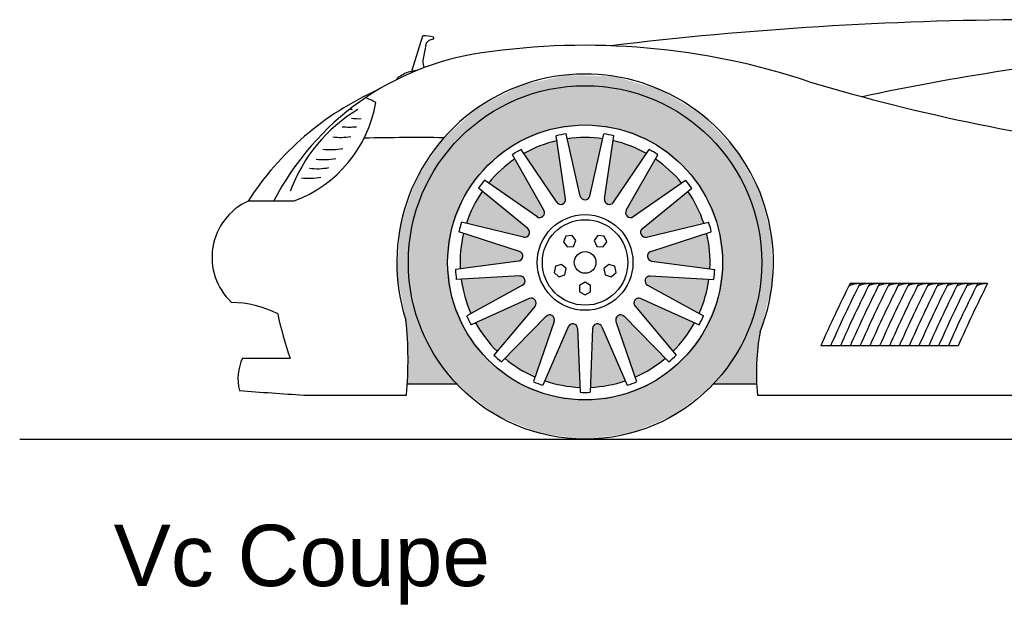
# Model space of a CAD drawing. Header units: millimetres. Extents: x 0 to 5.12, y 0.01 to 1.52.
# Tile 1 of 7: x 0 to 2.01, y 0.01 to 1.2. Entities that reach past the tile are written whole.
import ezdxf

# ---------------------------------------------------------------- set-up
doc = ezdxf.new("R2010")
doc.units = ezdxf.units.MM
doc.layers.add('HATCH', color=7, linetype='Continuous')
doc.styles.add('arial', font='ARIAL.TTF')

# ---------------------------------------------------------------- blocks, each defined once
blk = doc.blocks.new('*U57')
at = {"layer": 'HATCH', "color": 251, "linetype": 'Continuous'}
for points in [[(1.1985, 0.4556), (1.1669, 0.5712), (1.1623, 0.4514)], [(1.1669, 0.5712), (1.1985, 0.4556), (1.171, 0.5789)], [(1.171, 0.5789), (1.2337, 0.4648), (1.1795, 0.5805)], [(1.2337, 0.4648), (1.171, 0.5789), (1.1985, 0.4556)], [(1.1861, 0.5748), (1.1795, 0.5805), (1.2337, 0.4648)]]:
    blk.add_solid(points, dxfattribs=at)
blk = doc.blocks.new('*U58')
at = {"layer": 'HATCH', "color": 251, "linetype": 'Continuous'}
for points in [[(1.2145, 0.5858), (1.2857, 0.4894), (1.2156, 0.5944)], [(1.2857, 0.4894), (1.2145, 0.5858), (1.2535, 0.4725)], [(1.2156, 0.5944), (1.3152, 0.5107), (1.2229, 0.599)], [(1.3152, 0.5107), (1.2156, 0.5944), (1.2857, 0.4894)], [(1.2311, 0.5961), (1.2229, 0.599), (1.3152, 0.5107)]]:
    blk.add_solid(points, dxfattribs=at)
blk = doc.blocks.new('*U59')
at = {"layer": 'HATCH', "color": 251, "linetype": 'Continuous'}
for points in [[(1.2515, 0.625), (1.3747, 0.5829), (1.2567, 0.6319)], [(1.3747, 0.5829), (1.2515, 0.625), (1.3549, 0.5524)], [(1.2537, 0.6166), (1.3549, 0.5524), (1.2515, 0.625)], [(1.2654, 0.6322), (1.2567, 0.6319), (1.3747, 0.5829)], [(1.3549, 0.5524), (1.2537, 0.6166), (1.3309, 0.525)]]:
    blk.add_solid(points, dxfattribs=at)
blk = doc.blocks.new('*U60')
at = {"layer": 'HATCH', "color": 251, "linetype": 'Continuous'}
for points in [[(1.2739, 0.6665), (1.404, 0.6718), (1.2763, 0.6749)], [(1.404, 0.6718), (1.2739, 0.6665), (1.3966, 0.6361)], [(1.279, 0.6595), (1.3966, 0.6361), (1.2739, 0.6665)], [(1.2843, 0.6782), (1.2763, 0.6749), (1.404, 0.6718)], [(1.3966, 0.6361), (1.279, 0.6595), (1.3841, 0.6019)]]:
    blk.add_solid(points, dxfattribs=at)
blk = doc.blocks.new('*U61')
at = {"layer": 'HATCH', "color": 251, "linetype": 'Continuous'}
for points in [[(1.2853, 0.728), (1.2791, 0.722), (1.3993, 0.7652)], [(1.2799, 0.7133), (1.3993, 0.7652), (1.2791, 0.722)], [(1.3993, 0.7652), (1.2799, 0.7133), (1.4052, 0.7293)], [(1.2871, 0.7086), (1.4052, 0.7293), (1.2799, 0.7133)], [(1.4052, 0.7293), (1.2871, 0.7086), (1.406, 0.6929)]]:
    blk.add_solid(points, dxfattribs=at)
blk = doc.blocks.new('*U62')
at = {"layer": 'HATCH', "color": 251, "linetype": 'Continuous'}
for points in [[(1.2683, 0.7748), (1.2646, 0.7669), (1.3611, 0.8507)], [(1.2685, 0.7591), (1.3611, 0.8507), (1.2646, 0.7669)], [(1.3611, 0.8507), (1.2685, 0.7591), (1.3796, 0.8193)], [(1.277, 0.7573), (1.3796, 0.8193), (1.2685, 0.7591)], [(1.3796, 0.8193), (1.277, 0.7573), (1.3935, 0.7856)]]:
    blk.add_solid(points, dxfattribs=at)
blk = doc.blocks.new('*U63')
at = {"layer": 'HATCH', "color": 251, "linetype": 'Continuous'}
for points in [[(1.2355, 0.8123), (1.2349, 0.8036), (1.2946, 0.9165)], [(1.2414, 0.7977), (1.2946, 0.9165), (1.2349, 0.8036)], [(1.2946, 0.9165), (1.2414, 0.7977), (1.3232, 0.894)], [(1.2499, 0.7991), (1.3232, 0.894), (1.2414, 0.7977)], [(1.3232, 0.894), (1.2499, 0.7991), (1.3483, 0.8676)]]:
    blk.add_solid(points, dxfattribs=at)
blk = doc.blocks.new('*U64')
at = {"layer": 'HATCH', "color": 251, "linetype": 'Continuous'}
for points in [[(1.1914, 0.8354), (1.194, 0.8271), (1.2089, 0.9539)], [(1.2021, 0.8239), (1.2089, 0.9539), (1.194, 0.8271)], [(1.2089, 0.9539), (1.2021, 0.8239), (1.2437, 0.9432)], [(1.2096, 0.8283), (1.2437, 0.9432), (1.2021, 0.8239)], [(1.2437, 0.9432), (1.2096, 0.8283), (1.2766, 0.9277)]]:
    blk.add_solid(points, dxfattribs=at)
blk = doc.blocks.new('*U65')
at = {"layer": 'HATCH', "color": 251, "linetype": 'Continuous'}
for points in [[(1.1154, 0.9578), (1.156, 0.8342), (1.1517, 0.9604)], [(1.1419, 0.841), (1.1474, 0.8342), (1.1154, 0.9578)], [(1.156, 0.8342), (1.1154, 0.9578), (1.1474, 0.8342)], [(1.1614, 0.841), (1.1517, 0.9604), (1.156, 0.8342)], [(1.1517, 0.9604), (1.1614, 0.841), (1.188, 0.9578)]]:
    blk.add_solid(points, dxfattribs=at)
blk = doc.blocks.new('*U66')
at = {"layer": 'HATCH', "color": 251, "linetype": 'Continuous'}
for points in [[(1.0268, 0.9277), (1.1094, 0.8271), (1.0597, 0.9432)], [(1.0597, 0.9432), (1.112, 0.8354), (1.0945, 0.9539)], [(1.112, 0.8354), (1.0597, 0.9432), (1.1094, 0.8271)], [(1.0938, 0.8283), (1.1013, 0.8239), (1.0268, 0.9277)], [(1.1094, 0.8271), (1.0268, 0.9277), (1.1013, 0.8239)]]:
    blk.add_solid(points, dxfattribs=at)
blk = doc.blocks.new('*U67')
at = {"layer": 'HATCH', "color": 251, "linetype": 'Continuous'}
for points in [[(0.9802, 0.894), (1.0679, 0.8123), (1.0088, 0.9165)], [(0.9551, 0.8676), (1.0684, 0.8036), (0.9802, 0.894)], [(1.0679, 0.8123), (0.9802, 0.894), (1.0684, 0.8036)], [(1.0534, 0.7991), (1.062, 0.7977), (0.9551, 0.8676)], [(1.0684, 0.8036), (0.9551, 0.8676), (1.062, 0.7977)]]:
    blk.add_solid(points, dxfattribs=at)
blk = doc.blocks.new('*U68')
at = {"layer": 'HATCH', "color": 251, "linetype": 'Continuous'}
for points in [[(0.9238, 0.8193), (1.0351, 0.7748), (0.9423, 0.8507)], [(0.9099, 0.7856), (1.0387, 0.7669), (0.9238, 0.8193)], [(1.0351, 0.7748), (0.9238, 0.8193), (1.0387, 0.7669)], [(1.0264, 0.7573), (1.0349, 0.7591), (0.9099, 0.7856)], [(1.0387, 0.7669), (0.9099, 0.7856), (1.0349, 0.7591)]]:
    blk.add_solid(points, dxfattribs=at)
blk = doc.blocks.new('*U69')
at = {"layer": 'HATCH', "color": 251, "linetype": 'Continuous'}
for points in [[(0.8982, 0.7293), (1.018, 0.728), (0.9041, 0.7652)], [(0.8974, 0.6929), (1.0243, 0.722), (0.8982, 0.7293)], [(1.018, 0.728), (0.8982, 0.7293), (1.0243, 0.722)], [(1.0243, 0.722), (0.8974, 0.6929), (1.0235, 0.7133)], [(1.0162, 0.7086), (1.0235, 0.7133), (0.8974, 0.6929)]]:
    blk.add_solid(points, dxfattribs=at)
blk = doc.blocks.new('*U70')
at = {"layer": 'HATCH', "color": 251, "linetype": 'Continuous'}
for points in [[(0.9068, 0.6361), (1.0191, 0.6782), (0.8994, 0.6718)], [(1.0191, 0.6782), (0.9068, 0.6361), (1.0271, 0.6749)], [(0.9193, 0.6019), (1.0271, 0.6749), (0.9068, 0.6361)], [(1.0271, 0.6749), (0.9193, 0.6019), (1.0294, 0.6665)], [(1.0244, 0.6595), (1.0294, 0.6665), (0.9193, 0.6019)]]:
    blk.add_solid(points, dxfattribs=at)
blk = doc.blocks.new('*U71')
at = {"layer": 'HATCH', "color": 251, "linetype": 'Continuous'}
for points in [[(0.9485, 0.5524), (1.038, 0.6322), (0.9287, 0.5829)], [(1.038, 0.6322), (0.9485, 0.5524), (1.0467, 0.6319)], [(0.9725, 0.525), (1.0467, 0.6319), (0.9485, 0.5524)], [(1.0467, 0.6319), (0.9725, 0.525), (1.0519, 0.625)], [(1.0497, 0.6166), (1.0519, 0.625), (0.9725, 0.525)]]:
    blk.add_solid(points, dxfattribs=at)
blk = doc.blocks.new('*U72')
at = {"layer": 'HATCH', "color": 251, "linetype": 'Continuous'}
for points in [[(1.0177, 0.4894), (1.0723, 0.5961), (0.9882, 0.5107)], [(1.0499, 0.4725), (1.0804, 0.599), (1.0177, 0.4894)], [(1.0723, 0.5961), (1.0177, 0.4894), (1.0804, 0.599)], [(1.0804, 0.599), (1.0499, 0.4725), (1.0878, 0.5944)], [(1.0888, 0.5858), (1.0878, 0.5944), (1.0499, 0.4725)]]:
    blk.add_solid(points, dxfattribs=at)
blk = doc.blocks.new('*U73')
at = {"layer": 'HATCH', "color": 251, "linetype": 'Continuous'}
for points in [[(1.1049, 0.4556), (1.1173, 0.5748), (1.0697, 0.4648)], [(1.1411, 0.4514), (1.1238, 0.5805), (1.1049, 0.4556)], [(1.1173, 0.5748), (1.1049, 0.4556), (1.1238, 0.5805)], [(1.1238, 0.5805), (1.1411, 0.4514), (1.1324, 0.5789)], [(1.1364, 0.5712), (1.1324, 0.5789), (1.1411, 0.4514)]]:
    blk.add_solid(points, dxfattribs=at)
blk = doc.blocks.new('*U74')
at = {"layer": 'HATCH', "color": 251, "linetype": 'Continuous'}
for points in [[(1.1151, 1.0877), (1.0199, 1.0661), (1.2128, 1.0845)], [(1.2128, 1.0845), (1.0199, 1.0661), (1.1517, 1.0658)], [(1.2128, 1.0845), (1.1517, 1.0658), (1.3064, 1.0568)], [(1.0199, 1.0661), (0.9331, 1.0211), (1.0585, 1.0536)], [(1.0199, 1.0661), (1.0585, 1.0536), (1.1517, 1.0658)], [(1.1517, 1.0658), (1.2449, 1.0536), (1.3064, 1.0568)], [(1.0585, 1.0536), (0.9331, 1.0211), (0.9717, 1.0176)], [(1.3064, 1.0568), (1.2449, 1.0536), (1.3901, 1.0064)], [(1.2449, 1.0536), (1.3317, 1.0176), (1.3901, 1.0064)], [(0.9331, 1.0211), (0.8606, 0.9557), (0.9717, 1.0176)], [(0.9717, 1.0176), (0.8606, 0.9557), (0.8971, 0.9604)], [(1.3317, 1.0176), (1.4063, 0.9604), (1.3901, 1.0064)], [(1.3901, 1.0064), (1.4063, 0.9604), (1.4583, 0.9364)], [(0.8606, 0.9557), (0.8069, 0.874), (0.8399, 0.8858)], [(0.8971, 0.9604), (0.8606, 0.9557), (0.8399, 0.8858)], [(1.4063, 0.9604), (1.4635, 0.8858), (1.4583, 0.9364)], [(1.4583, 0.9364), (1.4635, 0.8858), (1.5066, 0.8515)], [(0.8399, 0.8858), (0.8069, 0.874), (0.804, 0.799)], [(1.4635, 0.8858), (1.4994, 0.799), (1.5066, 0.8515)], [(0.8069, 0.874), (0.7756, 0.7815), (0.804, 0.799)], [(1.5066, 0.8515), (1.4994, 0.799), (1.5318, 0.7571)], [(0.804, 0.799), (0.7756, 0.7815), (0.7917, 0.7058)], [(1.4994, 0.799), (1.5117, 0.7058), (1.5318, 0.7571)], [(0.7756, 0.7815), (0.7687, 0.6841), (0.7917, 0.7058)], [(1.5318, 0.7571), (1.5117, 0.7058), (1.5325, 0.6594)], [(0.7917, 0.7058), (0.7687, 0.6841), (0.8031, 0.616)], [(1.5117, 0.7058), (1.5003, 0.616), (1.5325, 0.6594)], [(0.7687, 0.6841), (0.7866, 0.588), (0.8031, 0.616)], [(1.5325, 0.6594), (1.5003, 0.616), (1.5084, 0.5648)], [(0.8031, 0.616), (0.7866, 0.588), (0.8365, 0.5318)], [(1.5003, 0.616), (1.4669, 0.5318), (1.5084, 0.5648)], [(0.7866, 0.588), (0.791, 0.5234), (0.8365, 0.5318)], [(1.5084, 0.5648), (1.4669, 0.5318), (1.5016, 0.5119)], [(0.791, 0.5234), (0.7895, 0.4587), (0.8899, 0.4587)], [(0.8365, 0.5318), (0.791, 0.5234), (0.8899, 0.4587)], [(1.4669, 0.5318), (1.4135, 0.4587), (1.5016, 0.5119)], [(1.5016, 0.5119), (1.4135, 0.4587), (1.501, 0.4587)]]:
    blk.add_solid(points, dxfattribs=at)
blk = doc.blocks.new('*U77')
at = {"layer": 'HATCH', "linetype": 'Continuous'}
for points in [[(1.1517, 1.0658), (1.0585, 1.0536), (1.2449, 1.0536)], [(1.2449, 1.0536), (0.9717, 1.0176), (1.3317, 1.0176)], [(1.0585, 1.0536), (0.9717, 1.0176), (1.2449, 1.0536)], [(0.9717, 1.0176), (0.8971, 0.9604), (1.1517, 0.9858)], [(0.9717, 1.0176), (1.1517, 0.9858), (1.3317, 1.0176)], [(1.3317, 1.0176), (1.1517, 0.9858), (1.4063, 0.9604)], [(1.1517, 0.9858), (0.8971, 0.9604), (1.0792, 0.9763)], [(1.1517, 0.9858), (1.2242, 0.9763), (1.4063, 0.9604)], [(1.0792, 0.9763), (0.8971, 0.9604), (1.0117, 0.9483)], [(1.2242, 0.9763), (1.2917, 0.9483), (1.4063, 0.9604)], [(0.8971, 0.9604), (0.8399, 0.8858), (1.0117, 0.9483)], [(1.0117, 0.9483), (0.8399, 0.8858), (0.9537, 0.9038)], [(1.4063, 0.9604), (1.2917, 0.9483), (1.4635, 0.8858)], [(1.2917, 0.9483), (1.3497, 0.9038), (1.4635, 0.8858)], [(0.9537, 0.9038), (0.8399, 0.8858), (0.9092, 0.8458)], [(1.3497, 0.9038), (1.3942, 0.8458), (1.4635, 0.8858)], [(0.8399, 0.8858), (0.804, 0.799), (0.9092, 0.8458)], [(1.4635, 0.8858), (1.3942, 0.8458), (1.4994, 0.799)], [(0.9092, 0.8458), (0.804, 0.799), (0.8812, 0.7783)], [(1.3942, 0.8458), (1.4222, 0.7783), (1.4994, 0.799)], [(0.804, 0.799), (0.7917, 0.7058), (0.8812, 0.7783)], [(1.4994, 0.799), (1.4222, 0.7783), (1.5117, 0.7058)], [(0.8812, 0.7783), (0.7917, 0.7058), (0.8717, 0.7058)], [(1.4222, 0.7783), (1.4317, 0.7058), (1.5117, 0.7058)], [(0.7917, 0.7058), (0.804, 0.6126), (0.8717, 0.7058)], [(0.8717, 0.7058), (0.804, 0.6126), (0.8812, 0.6334)], [(1.5117, 0.7058), (1.4222, 0.6334), (1.4994, 0.6126)], [(1.4317, 0.7058), (1.4222, 0.6334), (1.5117, 0.7058)], [(0.8812, 0.6334), (0.804, 0.6126), (0.9092, 0.5658)], [(1.4222, 0.6334), (1.3942, 0.5658), (1.4994, 0.6126)], [(0.804, 0.6126), (0.8399, 0.5258), (0.9092, 0.5658)], [(1.4994, 0.6126), (1.3942, 0.5658), (1.4635, 0.5258)], [(0.9092, 0.5658), (0.8399, 0.5258), (0.9537, 0.5078)], [(1.3942, 0.5658), (1.3497, 0.5078), (1.4635, 0.5258)], [(0.8399, 0.5258), (0.8971, 0.4513), (0.9537, 0.5078)], [(1.4635, 0.5258), (1.3497, 0.5078), (1.4063, 0.4513)], [(0.9537, 0.5078), (0.8971, 0.4513), (1.0117, 0.4633)], [(1.3497, 0.5078), (1.2917, 0.4633), (1.4063, 0.4513)], [(1.0117, 0.4633), (0.8971, 0.4513), (1.0792, 0.4354)], [(1.2917, 0.4633), (1.2242, 0.4354), (1.4063, 0.4513)], [(0.8971, 0.4513), (0.9717, 0.3941), (1.0792, 0.4354)], [(1.4063, 0.4513), (1.2242, 0.4354), (1.3317, 0.3941)], [(1.0792, 0.4354), (0.9717, 0.3941), (1.1517, 0.4258)], [(1.1517, 0.4258), (0.9717, 0.3941), (1.3317, 0.3941)], [(1.2242, 0.4354), (1.1517, 0.4258), (1.3317, 0.3941)], [(0.9717, 0.3941), (1.0585, 0.3581), (1.3317, 0.3941)], [(1.3317, 0.3941), (1.0585, 0.3581), (1.2449, 0.3581)], [(1.0585, 0.3581), (1.1517, 0.3458), (1.2449, 0.3581)]]:
    blk.add_solid(points, dxfattribs=at)

msp = doc.modelspace()

# ---------------------------------------------------------------- linework, layer by layer
for p, q in [((0.7989, 1.0951), (0.8212, 1.1676)), ((0.8279, 1.1526), (0.821, 1.1174)), ((1.112, 0.8354), (1.0931, 0.9638)), ((1.1419, 0.841), (1.1132, 0.9676)), ((1.1614, 0.841), (1.1902, 0.9676)), ((1.1914, 0.8354), (1.2103, 0.9638)), ((1.0679, 0.8123), (1.0038, 0.9252)), ((1.0938, 0.8283), (1.0212, 0.936)), ((1.2096, 0.8283), (1.2822, 0.936)), ((1.2355, 0.8123), (1.2996, 0.9252)), ((1.0534, 0.7991), (0.9469, 0.8733)), ((1.2499, 0.7991), (1.3565, 0.8733)), ((1.0351, 0.7748), (0.9345, 0.857)), ((1.2683, 0.7748), (1.3689, 0.857)), ((0.4655, 0.831), (0.5589, 0.831)), ((1.0264, 0.7573), (0.9002, 0.788)), ((1.277, 0.7573), (1.4032, 0.788)), ((1.018, 0.728), (0.8946, 0.7683)), ((1.2853, 0.728), (1.4088, 0.7683)), ((1.0162, 0.7086), (0.8875, 0.6916)), ((1.2871, 0.7086), (1.4159, 0.6916)), ((1.0191, 0.6782), (0.8894, 0.6712)), ((1.2843, 0.6782), (1.414, 0.6712)), ((1.9716, 0.663), (1.6916, 0.663)), ((1.0244, 0.6595), (0.9105, 0.5971)), ((1.279, 0.6595), (1.3929, 0.5971)), ((1.038, 0.6322), (0.9196, 0.5788)), ((1.2654, 0.6322), (1.3838, 0.5788)), ((1.0497, 0.6166), (0.966, 0.5173)), ((1.2537, 0.6166), (1.3374, 0.5173)), ((1.0723, 0.5961), (0.9811, 0.5035)), ((1.0888, 0.5858), (1.0466, 0.463)), ((1.2145, 0.5858), (1.2567, 0.463)), ((1.2311, 0.5961), (1.3223, 0.5035)), ((1.1173, 0.5748), (1.0657, 0.4556)), ((1.1364, 0.5712), (1.1415, 0.4414)), ((1.1669, 0.5712), (1.1619, 0.4414)), ((1.1861, 0.5748), (1.2377, 0.4556)), ((0.4541, 0.511), (0.551, 0.511)), ((0.7895, 0.4587), (0.8899, 0.4587)), ((1.4135, 0.4587), (1.501, 0.4587)), ((0.5789, 0.4358), (0.7876, 0.4358)), ((1.5027, 0.4358), (3.5173, 0.4358)), ((0, 0.3458), (5.1248, 0.3458))]:
    msp.add_line(p, q)
at = {"color": 251}
msp.add_line((1.9117, 0.5358), (1.6317, 0.5358), dxfattribs=at)
for points in [[(1.1128, 0.7594), (1.1076, 0.7477), (1.1151, 0.7373), (1.1279, 0.7386), (1.1331, 0.7503), (1.1256, 0.7607)], [(1.1906, 0.7594), (1.1778, 0.7607), (1.1703, 0.7503), (1.1755, 0.7386), (1.1883, 0.7373), (1.1958, 0.7477)], [(1.0887, 0.6854), (1.0983, 0.6768), (1.1105, 0.6807), (1.1132, 0.6933), (1.1036, 0.7019), (1.0914, 0.6979)], [(1.2147, 0.6854), (1.212, 0.6979), (1.1998, 0.7019), (1.1902, 0.6933), (1.1929, 0.6807), (1.2051, 0.6768)], [(1.1517, 0.6396), (1.1628, 0.646), (1.1628, 0.6589), (1.1517, 0.6653), (1.1406, 0.6589), (1.1406, 0.646)]]:
    msp.add_lwpolyline(points, close=True)
for radius in [0.36, 0.28, 0.022]:
    msp.add_circle((1.1517, 0.7058), radius)
for radius in [0.0975, 0.0871]:
    msp.add_circle((1.1517, 0.7058), radius, dxfattribs=at)
for centre, radius, start, end in [((2.0885, -6.1761), 7.3763, 90.25908, 96.88677), ((0.8221, 1.0921), 0.0755, 73.9039, 90.7055), ((0.8412, 1.163), 0.00254, 262.49, 42.1884), ((0.8464, 1.1364), 0.0246, 103.1157, 138.9534), ((1.1517, -0.2979), 1.4459, 71.5856, 98.3607), ((1.0223, 0.5704), 0.568, 98.1829, 152.6936), ((2.7931, -4.0245), 5.181, 95.5491, 101.9955), ((0.8503, 1.1158), 0.0293, 176.9198, 206.5797), ((1.1517, 0.7058), 0.3836, 338.4239, 197.8845), ((0.8205, 1.0125), 0.0857, 107.4866, 126.4451), ((0.826, 0.9434), 0.1541, 96.6999, 101.7019), ((0.7822, 1.0723), 0.0156, 143.8809, 157.8733), ((2.7489, 4.8852), 3.9783, 253.3407, 263.5671), ((0.9725, 0.5059), 0.6022, 113.9283, 147.3353), ((0.4684, 1.0754), 0.2606, 290.3082, 350.3357), ((0.6627, 0.9207), 0.1274, 60.5221, 70.8958), ((1.1517, 0.7058), 0.2646, 98.3735, 102.803), ((1.1517, 0.7058), 0.2646, 77.197, 81.6265), ((0.8085, -3.8881), 4.8482, 89.3423, 91.264), ((1.1517, 0.7058), 0.2546, 102.9773, 119.3756), ((1.1517, 0.7058), 0.2546, 81.8009, 98.1991), ((1.1517, 0.7058), 0.2546, 60.6244, 77.0227), ((1.1517, 0.7058), 0.2646, 119.55, 123.9794), ((1.1517, 0.7058), 0.2646, 56.0206, 60.45), ((1.1517, 0.7058), 0.2546, 124.1538, 140.5521), ((1.1517, 0.7058), 0.2546, 39.4479, 55.8462), ((1.1517, 0.7058), 0.2646, 140.7264, 145.1559), ((1.1517, 0.7058), 0.2646, 34.8441, 39.2736), ((1.1517, 0.7058), 0.2546, 145.3303, 161.7286), ((1.1517, 0.7058), 0.2546, 18.2714, 34.6697), ((0.5176, 0.7163), 0.1259, 114.4333, 226.812), ((1.1021, 0.8339), 0.01, 213.9797, 8.3732), ((1.1517, 0.8432), 0.01, 192.8032, 347.1968), ((1.2013, 0.8339), 0.01, 171.6268, 326.0203), ((1.0592, 0.8073), 0.01, 235.1562, 29.5497), ((1.2442, 0.8073), 0.01, 150.4503, 304.8438), ((1.1517, 0.7058), 0.2646, 161.9029, 166.3324), ((1.1517, 0.7058), 0.2646, 13.6676, 18.0971), ((1.1517, 0.7058), 0.2546, 166.5067, 182.905), ((1.0287, 0.767), 0.01, 256.3326, 50.7262), ((1.2746, 0.767), 0.01, 129.2738, 283.6674), ((1.1517, 0.7058), 0.2546, 357.095, 13.4933), ((1.0149, 0.7185), 0.01, 277.5091, 71.9026), ((1.2885, 0.7185), 0.01, 108.0974, 262.4909), ((1.1517, 0.7058), 0.2646, 183.0794, 187.5089), ((1.1517, 0.7058), 0.2646, 352.4911, 356.9206), ((1.1517, 0.7058), 0.2546, 187.6832, 204.0815), ((1.0196, 0.6682), 0.01, 298.6856, 93.0791), ((1.2838, 0.6682), 0.01, 86.9209, 241.3144), ((1.1517, 0.7058), 0.2546, 335.9185, 352.3168), ((4.1128, -0.5556), 2.7106, 153.2842, 156.2568), ((1.7186, 0.5754), 0.0879, 94.5307, 109.4889), ((1.7386, 0.5754), 0.0879, 94.5307, 109.4889), ((1.7586, 0.5754), 0.0879, 94.5307, 109.4889), ((1.7786, 0.5754), 0.0879, 94.5307, 109.4889), ((1.7986, 0.5754), 0.0879, 94.5307, 109.4889), ((1.8186, 0.5754), 0.0879, 94.5307, 109.4889), ((1.8386, 0.5754), 0.0879, 94.5307, 109.4889), ((1.8586, 0.5754), 0.0879, 94.5307, 109.4889), ((1.8786, 0.5754), 0.0879, 94.5307, 109.4889), ((1.8986, 0.5754), 0.0879, 94.5307, 109.4889), ((1.9186, 0.5754), 0.0879, 94.5307, 109.4889), ((1.9386, 0.5754), 0.0879, 94.5307, 109.4889), ((1.9586, 0.5754), 0.0879, 94.5307, 109.4889), ((1.9786, 0.5754), 0.0879, 94.5307, 109.4889), ((0.4265, 0.4029), 0.2216, 63.4457, 88.7154), ((1.0421, 0.6231), 0.01, 319.8621, 114.2556), ((1.2613, 0.6231), 0.01, 65.7444, 220.1379), ((1.1863, 0.7391), 0.675, 191.7957, 199.7551), ((0.0638, 0.5072), 0.7273, 354.3718, 6.384), ((1.1517, 0.7058), 0.2646, 204.2558, 208.6853), ((1.1517, 0.7058), 0.2546, 208.8597, 225.258), ((1.0794, 0.589), 0.01, 341.0385, 135.4321), ((1.224, 0.589), 0.01, 44.5679, 198.9615), ((1.1517, 0.7058), 0.2546, 314.742, 331.1403), ((1.1517, 0.7058), 0.2646, 331.3147, 335.7442), ((1.1265, 0.5708), 0.01, 2.215, 156.6085), ((1.1769, 0.5708), 0.01, 23.3915, 177.785), ((1.9538, 0.4804), 0.4533, 169.2749, 185.6428), ((0.5397, 0.4696), 0.0951, 154.2115, 195.0035), ((1.1517, 0.7058), 0.2646, 225.4323, 229.8618), ((1.1517, 0.7058), 0.2546, 230.0362, 246.4344), ((1.1517, 0.7058), 0.2546, 293.5656, 309.9638), ((1.1517, 0.7058), 0.2646, 310.1382, 314.5677), ((1.1517, 0.7058), 0.2646, 246.6088, 251.0383), ((1.1517, 0.7058), 0.2546, 251.2126, 267.6109), ((1.1517, 0.7058), 0.2546, 272.3891, 288.7874), ((1.1517, 0.7058), 0.2646, 288.9617, 293.3912), ((0.9719, 6.9905), 6.5665, 265.42238, 266.56897), ((1.1517, 0.7058), 0.2646, 267.7853, 272.2147)]:
    msp.add_arc(centre, radius, start, end)
at = {"color": 252}
for centre, radius, start, end in [((0.8562, 0.7386), 0.325, 120.9599, 159.8167), ((0.6907, 1.1377), 0.1391, 263.8172, 271.925), ((0.672, 1.1206), 0.1391, 263.8172, 275.8433), ((0.6526, 1.0996), 0.1391, 263.8172, 278.9373), ((0.6323, 1.0747), 0.1391, 263.8172, 280.821), ((0.6191, 1.0545), 0.1391, 263.8172, 280.273), ((0.6051, 1.0358), 0.1391, 263.8172, 280.1384), ((0.5887, 1.0163), 0.1391, 263.8172, 280.3027)]:
    msp.add_arc(centre, radius, start, end, dxfattribs=at)
at = {"color": 251}
for centre in [(4.1328, -0.5556), (4.1528, -0.5556), (4.1728, -0.5556), (4.1928, -0.5556), (4.2128, -0.5556), (4.2328, -0.5556), (4.2528, -0.5556), (4.2728, -0.5556), (4.2928, -0.5556), (4.3128, -0.5556), (4.3328, -0.5556), (4.3528, -0.5556), (4.3728, -0.5556), (4.3928, -0.5556)]:
    msp.add_arc(centre, 2.7106, 153.2842, 156.2568, dxfattribs=at)
at = {"color": 252}
msp.add_open_spline([(0.6729, 1.0182), (0.6744, 1.0181), (0.6758, 1.0178), (0.6771, 1.0176)], degree=3, dxfattribs=at)

# ---------------------------------------------------------------- block references
at = {"layer": 'HATCH', "color": 251, "linetype": 'Continuous'}
for name in ['*U74', '*U66', '*U65', '*U64', '*U67', '*U63', '*U68', '*U62', '*U69', '*U61', '*U70', '*U60', '*U71', '*U59', '*U72', '*U58', '*U73', '*U57']:
    msp.add_blockref(name, (0, 0), dxfattribs=at)
at = {"layer": 'HATCH', "linetype": 'Continuous'}
msp.add_blockref('*U77', (0, 0), dxfattribs=at)

# ---------------------------------------------------------------- texts
at = {"style": 'arial'}
msp.add_text('Vc Coupe', height=0.125, dxfattribs=at).set_placement((0.1914, 0.0466))

doc.saveas('drawing.dxf')
